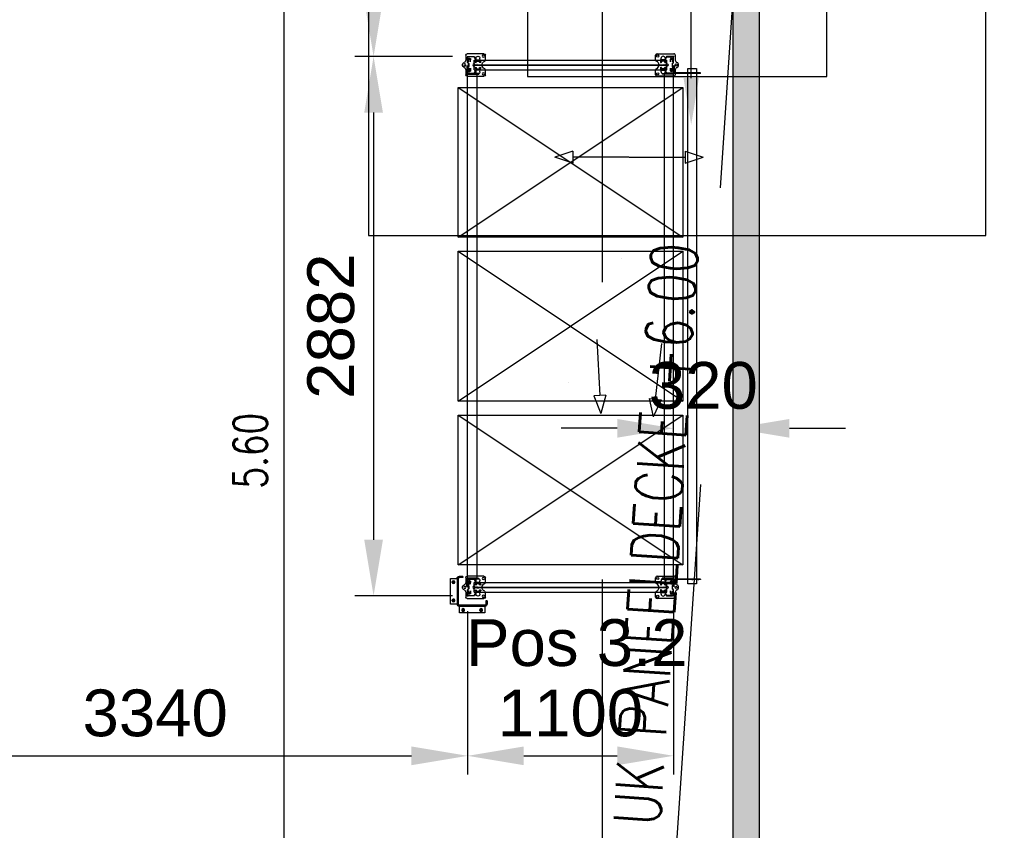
# Model space of a CAD drawing. Extents: x 34560 to 100229, y -303284 to -152113.
# Tile 33 of 74: x 90375 to 95638, y -290152 to -285821. Entities that reach past the tile are written whole.
import ezdxf
from ezdxf import colors
from ezdxf.entities.mleader import LeaderData, LeaderLine
from ezdxf.enums import TextEntityAlignment as Align
from ezdxf.math import Vec2, Vec3

# ---------------------------------------------------------------- set-up
doc = ezdxf.new("R2010")
doc.units = 0
doc.header["$LTSCALE"] = 100
doc.header["$PDMODE"] = 1
for name, pattern in [('A__G__-_-_RA_-A-$0$STRICHPUNKT', [25.4, 12.7, -6.35, 0, -6.35]), ('A_AGEG-_-____-A-$0$PUNKT2', [3.175, 0, -3.175]), ('A_AGEG-_-____-A-$0$VERDECKT', [9.525, 6.35, -3.175]), ('A_AGEG-_-____-A-$0$VERDECKT2', [4.7625, 3.175, -1.5875]), ('MITTELLINIE', [2, 1.25, -0.25, 0.25, -0.25]), ('VERDECKT2', [0.1875, 0.125, -0.0625])]:
    doc.linetypes.add(name, pattern=pattern)
doc.layers.get('0').update_dxf_attribs({"linetype": 'CONTINUOUS'})
doc.layers.get('Defpoints').update_dxf_attribs({"linetype": 'CONTINUOUS'})
for name, color, linetype in [('A__G__-_-_RA_-A-$0$A1-ACHS-RAS---', 7, 'A__G__-_-_RA_-A-$0$STRICHPUNKT'), ('A_AGEG-_-____-A-$0$A2-VERD-UNT---', 1, 'A_AGEG-_-____-A-$0$VERDECKT'), ('A_AGEG-_-____-A-$0$A2-WAND-PAN---', 7, 'CONTINUOUS'), ('A_AGEG-_-____-A-$0$A3-BEMA-SS-100', 8, 'CONTINUOUS'), ('A_AGEG-_-____-A-$0$A3-DECK-HOE', 5, 'A_AGEG-_-____-A-$0$VERDECKT2'), ('A_AGEG-_-____-A-$0$A4-GEFA-------', 1, 'CONTINUOUS'), ('A_AGEG-_-____-A-$0$A4-GEFA-TEX---', 1, 'CONTINUOUS'), ('A_AGEG-_-____-A-$0$A4-LINI-EF----', 1, 'CONTINUOUS'), ('A_AGEG-_-____-A-$0$A5-SCHR-PAN---', 5, 'CONTINUOUS'), ('BITO_BUILDING', 8, 'CONTINUOUS'), ('BITO_DIMENSION', 7, 'CONTINUOUS'), ('BITO_FUßPLATTE', 2, 'CONTINUOUS'), ('BITO_PACKAGING', 4, 'CONTINUOUS'), ('BITO_RACKING_STA', 1, 'CONTINUOUS'), ('BITO_TEXT', 7, 'CONTINUOUS'), ('BITO_TRAVERSEN', 3, 'CONTINUOUS'), ('BITO_ZUBEHÖR', 5, 'CONTINUOUS')]:
    doc.layers.add(name, color=color, linetype=linetype)
doc.styles.add('A_AGEG-_-____-A-$0$NORMAL', font='romans.shx', dxfattribs={"width": 0.75})
doc.styles.get("Standard").update_dxf_attribs({"font": 'ARIAL.TTF'})
doc.dimstyles.new('A_AGEG-_-____-A-$0$100A_BEM25', dxfattribs={"dimtxt": 25, "dimasz": 25, "dimexe": 0, "dimexo": 0, "dimgap": 0, "dimtad": 0, "dimzin": 0, "dimtxsty": 'A_AGEG-_-____-A-$0$NORMAL', "dimcen": 25, "dimse1": 1, "dimse2": 1, "dimclrd": 256, "dimclre": 256, "dimclrt": 210, "dimazin": 0, "dimtfac": 0.4, "dimtix": 1, "dimtofl": 0, "dimtmove": 0, "dimatfit": 3, "dimfxl": 0, "dimtvp": 0.8, "dimtolj": 1, "dimtzin": 0, "dimarcsym": 0})
doc.dimstyles.new('BITO_100', dxfattribs={"dimscale": 100, "dimtxt": 2.5, "dimasz": 3, "dimexe": 1, "dimexo": 1, "dimgap": 1, "dimtad": 1, "dimdsep": 46, "dimtxsty": 'Standard', "dimcen": 0.09, "dimclrd": 256, "dimclre": 256, "dimclrt": 256, "dimazin": 0, "dimtfac": 0.8, "dimtix": 1, "dimtofl": 0, "dimtmove": 0, "dimatfit": 3, "dimfxl": 0, "dimtolj": 1, "dimtzin": 0, "dimlwd": -1, "dimarcsym": 0})

# ---------------------------------------------------------------- blocks, each defined once
blk = doc.blocks.new('A_AGEG-_-____-A-$0$FA15_1')
at = {"layer": 'A_AGEG-_-____-A-$0$A2-VERD-UNT---'}
for points in [[(-165, -165), (165, -165), (165, 165), (-165, 165)], [(-80, -80), (80, -80), (80, 80), (-80, 80)], [(-40, -40), (40, -40), (40, 40), (-40, 40)]]:
    blk.add_lwpolyline(points, close=True, dxfattribs=at)
blk = doc.blocks.new('A_AGEG-_-____-A-$0$PFEIL GEFÄLLE')
at = {"layer": 'A_AGEG-_-____-A-$0$A4-GEFA-------'}
for p, q in [((-3715.3, 3542.8), (-3715.3, 3482.8)), ((-3721.7, 3482.8), (-3715.3, 3463.7)), ((-3721.7, 3482.8), (-3708.9, 3482.8)), ((-3708.9, 3482.8), (-3715.3, 3463.7))]:
    blk.add_line(p, q, dxfattribs=at)
blk = doc.blocks.new('Fußplatte L mL DS')
at = {"color": 0, "linetype": 'ByBlock'}
for p, q in [((-60, -2), (-60, 87)), ((-52, 95), (-26.2, 95)), ((-46.5, 54.8), (-46.5, 55.2)), ((-36, 66.1), (-25.3, 66.5)), ((-25.3, 66.5), (-25.3, 66.5)), ((-25.3, 66.5), (-19.8, 66.5)), ((-25.3, 43.6), (-25.3, 66.4)), ((-20.3, 43.6), (-20.3, 66.4)), ((-2, 50.5), (-2, 59.5)), ((-1, 59.5), (-1, 51)), ((18.6, 66.5), (20.3, 66.4)), ((19.8, 66.5), (25.3, 66.5)), ((20.3, 66.4), (25.3, 66.4)), ((20.3, 43.6), (20.3, 66.4)), ((25.3, 66.5), (25.3, 66.5)), ((25.3, 66.5), (36, 66.1)), ((25.3, 43.6), (25.3, 66.4)), ((26.2, 95), (52, 95)), ((46.6, 55.2), (46.6, 54.8)), ((60, 87), (60, -2)), ((-25.3, 43.5), (-36, 43.9)), ((-35, 9), (-35, 12)), ((-33.1, 12), (-33.1, 9)), ((-31, 16), (-17.4, 16)), ((-17.4, 5), (-31, 5)), ((-26.8, 16), (-30.3, 16)), ((-30.3, 5), (-26.8, 5)), ((-29.6, 12), (-29.6, 9)), ((-20.2, 16), (-26.8, 16)), ((-26.8, 5), (-20.2, 5)), ((-20.3, 43.6), (-25.3, 43.6)), ((-19.8, 43.5), (-25.3, 43.5)), ((-25.3, 43.5), (-25.3, 43.5)), ((-20.3, 43.6), (-18.6, 43.5)), ((-17.4, 16), (-20.2, 16)), ((-17.4, 5), (-20.2, 5)), ((-17.4, 16), (-17.4, 16)), ((-17.4, 16), (-17.4, 16)), ((-17.4, 5), (-17.4, 5)), ((-17.4, 5), (-17.4, 5)), ((2.5, 50), (-1.5, 50)), ((-1, 51), (2.5, 51)), ((17.4, 16), (17.4, 16)), ((17.4, 16), (17.4, 16)), ((17.4, 16), (31, 16)), ((17.4, 16), (20.2, 16)), ((31, 5), (17.4, 5)), ((17.4, 5), (17.4, 5)), ((17.4, 5), (17.4, 5)), ((17.4, 5), (20.2, 5)), ((18.6, 43.5), (20.3, 43.6)), ((25.3, 43.5), (19.8, 43.5)), ((20.2, 16), (26.8, 16)), ((26.8, 5), (20.2, 5)), ((25.3, 43.6), (20.3, 43.6)), ((36, 43.9), (25.3, 43.5)), ((25.3, 43.5), (25.3, 43.5)), ((30.3, 16), (26.8, 16)), ((26.8, 5), (30.3, 5)), ((29.6, 12), (29.6, 9)), ((33.1, 12), (33.1, 9)), ((35, 12), (35, 9)), ((-26.2, -10), (-52, -10)), ((52, -10), (26.2, -10))]:
    blk.add_line(p, q, dxfattribs=at)
at = {"color": 0, "linetype": 'ByBlock', "ltscale": 9.523383}
for p, q in [((-25.3, 60.5), (-20.3, 60.5)), ((25.3, 60.5), (20.3, 60.5)), ((-25.3, 49.5), (-20.3, 49.5)), ((25.3, 49.5), (20.3, 49.5))]:
    blk.add_line(p, q, dxfattribs=at)
at = {"color": 0, "linetype": 'ByBlock'}
blk.add_lwpolyline([(-16.3, 63), (-16.4, 63), (-16.6, 63), (-16.8, 63.1), (-16.9, 63.1), (-17.1, 63.2), (-17.2, 63.3), (-17.4, 63.4), (-17.5, 63.5), (-17.6, 63.6), (-17.8, 63.7), (-17.9, 63.9), (-18, 64), (-18.1, 64.2), (-18.2, 64.4), (-18.3, 64.5), (-18.3, 64.7), (-18.4, 64.9), (-18.5, 65.1), (-18.5, 65.4), (-18.6, 65.6), (-18.6, 65.8), (-18.6, 66), (-18.6, 66.2), (-18.6, 66.5), (-20.3, 66.4), (-25.3, 66.4)], dxfattribs=at)
at = {"color": 0, "linetype": 'ByBlock', "flags": 128}
for points in [[(-2, 59.5), (-2, 59.5), (-2, 59.6), (-2, 59.6), (-2, 59.7), (-2, 59.7), (-2, 59.7), (-2, 59.7), (-1.9, 59.8), (-1.9, 59.8), (-1.9, 59.8), (-1.9, 59.9), (-1.9, 59.9), (-1.8, 59.9), (-1.8, 59.9), (-1.8, 59.9), (-1.8, 59.9), (-1.7, 60), (-1.7, 60), (-1.7, 60), (-1.6, 60), (-1.6, 60), (-1.6, 60), (-1.5, 60), (-1.5, 60)], [(-1.5, 60), (-1.5, 60), (-1.4, 60), (-1.4, 60), (-1.3, 60), (-1.3, 60), (-1.3, 60), (-1.2, 60), (-1.2, 59.9), (-1.2, 59.9), (-1.2, 59.9), (-1.1, 59.9), (-1.1, 59.9), (-1.1, 59.9), (-1.1, 59.8), (-1.1, 59.8), (-1, 59.8), (-1, 59.7), (-1, 59.7), (-1, 59.7), (-1, 59.7), (-1, 59.6), (-1, 59.6), (-1, 59.5), (-1, 59.5)], [(18.6, 66.5), (18.6, 66.2), (18.6, 66), (18.6, 65.8), (18.6, 65.6), (18.5, 65.4), (18.5, 65.1), (18.4, 64.9), (18.3, 64.7), (18.3, 64.5), (18.2, 64.4), (18.1, 64.2), (18, 64), (17.9, 63.9), (17.8, 63.7), (17.6, 63.6), (17.5, 63.5), (17.4, 63.4), (17.2, 63.3), (17.1, 63.2), (16.9, 63.1), (16.8, 63.1), (16.6, 63), (16.4, 63), (16.3, 63)], [(-18.6, 43.5), (-18.6, 43.8), (-18.6, 44), (-18.6, 44.2), (-18.6, 44.4), (-18.5, 44.6), (-18.5, 44.9), (-18.4, 45.1), (-18.3, 45.3), (-18.3, 45.5), (-18.2, 45.6), (-18.1, 45.8), (-18, 46), (-17.9, 46.1), (-17.8, 46.3), (-17.6, 46.4), (-17.5, 46.5), (-17.4, 46.6), (-17.2, 46.7), (-17.1, 46.8), (-16.9, 46.9), (-16.8, 46.9), (-16.6, 47), (-16.4, 47), (-16.3, 47)], [(-1.5, 50), (-1.5, 50), (-1.6, 50), (-1.6, 50), (-1.6, 50), (-1.7, 50), (-1.7, 50), (-1.7, 50), (-1.8, 50.1), (-1.8, 50.1), (-1.8, 50.1), (-1.8, 50.1), (-1.9, 50.1), (-1.9, 50.1), (-1.9, 50.2), (-1.9, 50.2), (-1.9, 50.2), (-2, 50.3), (-2, 50.3), (-2, 50.3), (-2, 50.3), (-2, 50.4), (-2, 50.4), (-2, 50.5), (-2, 50.5)], [(2.5, 51), (2.5, 51), (2.6, 51), (2.6, 51), (2.7, 51), (2.7, 51), (2.7, 51), (2.8, 51), (2.8, 50.9), (2.8, 50.9), (2.8, 50.9), (2.9, 50.9), (2.9, 50.9), (2.9, 50.9), (2.9, 50.8), (2.9, 50.8), (2.9, 50.8), (3, 50.8), (3, 50.7), (3, 50.7), (3, 50.7), (3, 50.6), (3, 50.6), (3, 50.5), (3, 50.5)], [(3, 50.5), (3, 50.5), (3, 50.4), (3, 50.4), (3, 50.3), (3, 50.3), (3, 50.3), (3, 50.3), (2.9, 50.2), (2.9, 50.2), (2.9, 50.2), (2.9, 50.1), (2.9, 50.1), (2.9, 50.1), (2.8, 50.1), (2.8, 50.1), (2.8, 50.1), (2.8, 50), (2.7, 50), (2.7, 50), (2.7, 50), (2.6, 50), (2.6, 50), (2.5, 50), (2.5, 50)], [(16.3, 47), (16.4, 47), (16.6, 47), (16.8, 46.9), (16.9, 46.9), (17.1, 46.8), (17.2, 46.7), (17.4, 46.6), (17.5, 46.5), (17.6, 46.4), (17.8, 46.3), (17.9, 46.1), (18, 46), (18.1, 45.8), (18.2, 45.6), (18.3, 45.5), (18.3, 45.3), (18.4, 45.1), (18.5, 44.9), (18.5, 44.6), (18.6, 44.4), (18.6, 44.2), (18.6, 44), (18.6, 43.8), (18.6, 43.5)]]:
    blk.add_lwpolyline(points, dxfattribs=at)
at = {"color": 0, "linetype": 'ByBlock'}
for centre, radius in [((-47.5, 84.2), 5.75), ((47.5, 84.2), 5.75), ((0, 34), 6.5), ((0, -15), 5.75)]:
    blk.add_circle(centre, radius, dxfattribs=at)
for centre, radius, start, end in [((-52, 87), 8, 90, 180), ((-35.6, 55.2), 10.9, 92, 180), ((-35.6, 54.8), 10.9, 180, 268), ((-26.2, 89), 6, 20.9248, 90), ((0, 99), 22, 200.9248, 339.0752), ((-16.2, 66.5), 3.5, 269.8363, 180), ((16.2, 66.5), 3.5, 0, 270.1637), ((26.2, 89), 6, 90, 159.0752), ((35.7, 55.2), 10.9, 0, 88), ((35.7, 54.8), 10.9, 272, 0), ((52, 87), 8, 0, 90), ((-31, 12), 4, 90, 180), ((-31, 9), 4, 180, 270), ((-16.3, 43.5), 3.5, 180.1637, 90), ((16.3, 43.5), 3.5, 90, 359.8363), ((31, 12), 4, 0, 90), ((31, 9), 4, 270, 0), ((-52, -2), 8, 180, 270), ((-26.2, -24), 14, 20.9248, 90), ((0, -14), 14, 200.9248, 339.0752), ((26.2, -24), 14, 90, 159.0752), ((52, -2), 8, 270, 0)]:
    blk.add_arc(centre, radius, start, end, dxfattribs=at)
for centre, major_axis, start_param, end_param in [((-30.3, 12), (0, 4), 0, 1.570796), ((-30.3, 9), (0, -4), 4.712389, 6.283185), ((-26.8, 12), (0, 4), 0, 1.570796), ((-26.8, 9), (0, -4), 4.712389, 6.283185), ((26.8, 12), (0, 4), 4.712389, 6.283185), ((26.8, 9), (0, -4), 0, 1.570796), ((30.3, 12), (0, 4), 4.712389, 6.283185), ((30.3, 9), (0, -4), 0, 1.570796)]:
    blk.add_ellipse(centre, major_axis=major_axis, ratio=0.707107, start_param=start_param, end_param=end_param, dxfattribs=at)
blk = doc.blocks.new('Stütze P2 ds')
at = {"color": 0}
for p, q in [((-28.9, 58.6), (-42.2, 53.7)), ((-41.6, 52.1), (-28.3, 56.9)), ((-25.5, 81.2), (-27.2, 81.2)), ((-27.2, 81.2), (-27.2, 60.9)), ((-27.2, 75.1), (-25.5, 75.1)), ((-25.5, 64.8), (-27.2, 64.8)), ((-25.5, 60.9), (-25.5, 81.2)), ((25.5, 81.2), (25.5, 60.9)), ((27.2, 81.2), (25.5, 81.2)), ((25.5, 75.1), (27.2, 75.1)), ((27.2, 64.8), (25.5, 64.8)), ((27.2, 60.9), (27.2, 81.2)), ((28.3, 56.9), (41.6, 52.1)), ((42.2, 53.7), (28.9, 58.6)), ((-47.5, 15), (-42.5, 15)), ((-45, 49.7), (-45, 19.2)), ((-45, 12.5), (-45, 17.5)), ((-43.2, 19.2), (-43.2, 49.7)), ((-12.8, 16.8), (-40.8, 16.8)), ((-40.8, 15), (-12.8, 15)), ((-9.7, 19.6), (-10.6, 18)), ((-9.1, 17.1), (-8.1, 18.8)), ((6, 21.8), (-6, 21.8)), ((-6, 20), (6, 20)), ((8.1, 18.8), (9.1, 17.1)), ((10.6, 18), (9.7, 19.6)), ((40.8, 16.8), (12.8, 16.8)), ((12.8, 15), (40.8, 15)), ((47.5, 15), (42.5, 15)), ((43.2, 49.7), (43.2, 19.2)), ((45, 19.2), (45, 49.7)), ((45, 12.5), (45, 17.5))]:
    blk.add_line(p, q, dxfattribs=at)
for centre, radius, start, end in [((-40.8, 49.7), 4.25, 110, 180), ((-29.8, 60.9), 2.5, 290, 0), ((-29.8, 60.9), 4.25, 290, 0), ((29.8, 60.9), 4.25, 180, 250), ((29.8, 60.9), 2.5, 180, 250), ((40.8, 49.7), 4.25, 0, 70), ((-40.8, 19.2), 4.25, 180, 270), ((-40.8, 49.7), 2.5, 110, 180), ((-40.8, 19.2), 2.5, 180, 270), ((-12.8, 19.2), 2.5, 270, 330), ((-12.8, 19.2), 4.25, 270, 330), ((-6, 17.5), 4.25, 90, 150), ((-6, 17.5), 2.5, 90, 150), ((6, 17.5), 4.25, 30, 90), ((6, 17.5), 2.5, 30, 90), ((12.8, 19.2), 4.25, 210, 270), ((12.8, 19.2), 2.5, 210, 270), ((40.8, 19.2), 4.25, 270, 0), ((40.8, 19.2), 2.5, 270, 0), ((40.8, 49.7), 2.5, 0, 70)]:
    blk.add_arc(centre, radius, start, end, dxfattribs=at)
blk = doc.blocks.new('*U431')
at = {"layer": 'BITO_ZUBEHÖR', "color": 0}
for p, q in [((-25.5, -1065), (-25.5, -35)), ((-25.5, -35), (-0.5, -35)), ((-0.5, -1065), (-0.5, -35)), ((0.5, -1065), (0.5, -35)), ((0.5, -35), (25.5, -35)), ((25.5, -1065), (25.5, -35)), ((-25.5, -1065), (-0.5, -1065)), ((0.5, -1065), (25.5, -1065))]:
    blk.add_line(p, q, dxfattribs=at)
at = {"color": 0, "xscale": -1, "rotation": 180}
blk.add_blockref('Stütze P2 ds', (0, 15), dxfattribs=at)
at = {"color": 0}
blk.add_blockref('Stütze P2 ds', (0, -1115), dxfattribs=at)
at = {"layer": 'BITO_FUßPLATTE', "xscale": -1, "rotation": 180}
blk.add_blockref('Fußplatte L mL DS', (0, 0), dxfattribs=at)
at = {"layer": 'BITO_FUßPLATTE'}
blk.add_blockref('Fußplatte L mL DS', (0, -1100), dxfattribs=at)
blk = doc.blocks.new('*U395')
at = {"layer": 'BITO_TRAVERSEN', "linetype": 'ByBlock'}
for p, q in [((0, 60), (0, 4)), ((0, 60), (4, 60)), ((4, 4), (4, 60)), ((2698, 4), (2698, 60)), ((2702, 60), (2698, 60)), ((2702, 60), (2702, 4)), ((-4, 0), (-40, 0)), ((-27.8, 7.5), (-26.8, 8.9)), ((-27.8, 0), (-27.8, 7.5)), ((-21.1, 9.9), (-22.4, 9.9)), ((-16.7, 8.9), (-15.7, 7.5)), ((-15.7, 0), (-15.7, 7.5)), ((2706, 0), (2742, 0)), ((2718.7, 8.9), (2717.7, 7.5)), ((2717.7, 0), (2717.7, 7.5)), ((2723.1, 9.9), (2724.4, 9.9)), ((2729.8, 7.5), (2728.8, 8.9)), ((2729.8, 0), (2729.8, 7.5)), ((-40, -4), (-40, 0)), ((-40, -4), (-4, -4)), ((2742, -4), (2706, -4)), ((2742, -4), (2742, 0))]:
    blk.add_line(p, q, dxfattribs=at)
at = {"layer": 'BITO_TRAVERSEN', "linetype": 'ByBlock', "ltscale": 9.825358}
for p, q in [((-21.8, 0), (-21.8, 8.8)), ((2723.8, 0), (2723.8, 8.8))]:
    blk.add_line(p, q, dxfattribs=at)
at = {"layer": 'BITO_TRAVERSEN', "ltscale": 7.618686}
for p, q in [((0, 43), (4, 43)), ((0, 33), (4, 33)), ((0, 29), (4, 29)), ((0, 23), (4, 23)), ((0, 13), (4, 13)), ((2702, 43), (2698, 43)), ((2702, 33), (2698, 33)), ((2702, 29), (2698, 29)), ((2702, 23), (2698, 23)), ((2702, 13), (2698, 13))]:
    blk.add_line(p, q, dxfattribs=at)
at = {"layer": 'BITO_TRAVERSEN'}
blk.add_lwpolyline([(4, 50), (2698, 50), (2698, 0), (4, 0)], close=True, dxfattribs=at)
at = {"layer": 'BITO_TRAVERSEN', "linetype": 'ByBlock'}
for centre, radius, start, end in [((-4, 4), 8, 270, 0), ((-4, 4), 4, 270, 0), ((2706, 4), 8, 180, 270), ((2706, 4), 4, 180, 270)]:
    blk.add_arc(centre, radius, start, end, dxfattribs=at)
for centre, major_axis, start_param, end_param in [((-22.4, 8.7), (-4.5, 0), 4.712389, 6.099926), ((-21.1, 8.7), (4.5, 0), 0.18326, 1.570796)]:
    blk.add_ellipse(centre, major_axis=major_axis, ratio=0.258819, start_param=start_param, end_param=end_param, dxfattribs=at)
at = {"layer": 'BITO_TRAVERSEN', "linetype": 'ByBlock', "extrusion": (0, 0, -1)}
for centre, major_axis, start_param, end_param in [((2723.1, 8.7), (4.5, 0), 3.324852, 4.712389), ((2724.4, 8.7), (-4.5, 0), 1.570796, 2.958333)]:
    blk.add_ellipse(centre, major_axis=major_axis, ratio=0.258819, start_param=start_param, end_param=end_param, dxfattribs=at)
blk = doc.blocks.new('*U396')
at = {"layer": 'BITO_TRAVERSEN', "linetype": 'ByBlock'}
for p, q in [((-40, 4), (-40, 0)), ((-40, 4), (-4, 4)), ((-4, 0), (-40, 0)), ((-27.8, 0), (-27.8, -7.5)), ((-15.7, 0), (-15.7, -7.5)), ((2742, 4), (2706, 4)), ((2706, 0), (2742, 0)), ((2717.7, 0), (2717.7, -7.5)), ((2729.8, 0), (2729.8, -7.5)), ((2742, 4), (2742, 0)), ((-27.8, -7.5), (-26.8, -8.9)), ((-21.1, -9.9), (-22.4, -9.9)), ((-16.7, -8.9), (-15.7, -7.5)), ((0, -60), (0, -4)), ((4, -4), (4, -60)), ((2698, -4), (2698, -60)), ((2702, -60), (2702, -4)), ((2718.7, -8.9), (2717.7, -7.5)), ((2723.1, -9.9), (2724.4, -9.9)), ((2729.8, -7.5), (2728.8, -8.9)), ((0, -60), (4, -60)), ((2702, -60), (2698, -60))]:
    blk.add_line(p, q, dxfattribs=at)
at = {"layer": 'BITO_TRAVERSEN', "linetype": 'ByBlock', "ltscale": 9.825358}
for p, q in [((-21.8, 0), (-21.8, -8.8)), ((2723.8, 0), (2723.8, -8.8))]:
    blk.add_line(p, q, dxfattribs=at)
at = {"layer": 'BITO_TRAVERSEN', "ltscale": 7.618686}
for p, q in [((0, -13), (4, -13)), ((0, -23), (4, -23)), ((0, -29), (4, -29)), ((0, -33), (4, -33)), ((0, -43), (4, -43)), ((2702, -13), (2698, -13)), ((2702, -23), (2698, -23)), ((2702, -29), (2698, -29)), ((2702, -33), (2698, -33)), ((2702, -43), (2698, -43))]:
    blk.add_line(p, q, dxfattribs=at)
at = {"layer": 'BITO_TRAVERSEN'}
blk.add_lwpolyline([(4, -50), (2698, -50), (2698, 0), (4, 0)], close=True, dxfattribs=at)
at = {"layer": 'BITO_TRAVERSEN', "linetype": 'ByBlock'}
for centre, radius, start, end in [((-4, -4), 8, 0, 90), ((-4, -4), 4, 0, 90), ((2706, -4), 8, 90, 180), ((2706, -4), 4, 90, 180)]:
    blk.add_arc(centre, radius, start, end, dxfattribs=at)
at = {"layer": 'BITO_TRAVERSEN', "linetype": 'ByBlock', "extrusion": (0, 0, -1)}
for centre, major_axis, start_param, end_param in [((-22.4, -8.7), (-4.5, 0), 4.712389, 6.099926), ((-21.1, -8.7), (4.5, 0), 0.18326, 1.570796)]:
    blk.add_ellipse(centre, major_axis=major_axis, ratio=0.258819, start_param=start_param, end_param=end_param, dxfattribs=at)
at = {"layer": 'BITO_TRAVERSEN', "linetype": 'ByBlock'}
for centre, major_axis, start_param, end_param in [((2723.1, -8.7), (-4.5, 0), 0.18326, 1.570796), ((2724.4, -8.7), (4.5, 0), 4.712389, 6.099926)]:
    blk.add_ellipse(centre, major_axis=major_axis, ratio=0.258819, start_param=start_param, end_param=end_param, dxfattribs=at)
blk = doc.blocks.new('*U98')
at = {"color": 0}
for p, q in [((1200, 0), (0, 800)), ((1200, 800), (0, 0))]:
    blk.add_line(p, q, dxfattribs=at)
blk.add_lwpolyline([(0, 0), (1200, 0), (1200, 800), (0, 800)], close=True, dxfattribs=at)
blk = doc.blocks.new('Pos. 3.2 DS')
at = {"layer": 'BITO_PACKAGING'}
for p in [(-50, -966), (-50, -1841), (-50, -2716)]:
    blk.add_blockref('*U98', p, dxfattribs=at)
at = {"layer": 'BITO_RACKING_STA', "rotation": 90}
for p in [(0, -45), (0, -2837)]:
    blk.add_blockref('*U431', p, dxfattribs=at)
at = {"layer": 'BITO_RACKING_STA', "color": 3, "rotation": 270}
for name, p in [('*U395', (0, -90)), ('*U396', (1100, -90))]:
    blk.add_blockref(name, p, dxfattribs=at)
blk = doc.blocks.new('Anfahrschutz AS40.2')
at = {"color": 0}
blk.add_point((0, 0), dxfattribs=at)
at = {"layer": 'BITO_ZUBEHÖR', "color": 0}
for p, q in [((-90.8, 91.9), (-90.8, -44.1)), ((-55.8, 91.9), (-90.8, 91.9)), ((-55.8, -44.1), (-55.8, 92)), ((-50, 92.3), (-50, -44.5)), ((-25.8, 98.2), (-44.1, 98.2)), ((-25.8, 104), (-43.8, 104)), ((-25.8, 104), (-25.8, 98.2)), ((-90.8, -44.1), (-55.8, -44.1)), ((92.7, -50), (-43.9, -50)), ((104.2, -26), (98.4, -26)), ((98.4, -26), (98.4, -44)), ((104.2, -26), (104.2, -44.5)), ((-44.5, -56), (-44.5, -91)), ((93.1, -56), (-44.5, -56)), ((-44.5, -91), (93.1, -91)), ((93.1, -91), (93.1, -56))]:
    blk.add_line(p, q, dxfattribs=at)
at = {"layer": 'BITO_ZUBEHÖR', "color": 5, "linetype": 'MITTELLINIE'}
for p, q in [((-66.3, 71.9), (-85.3, 71.9)), ((-75.8, 81.4), (-75.8, 62.4)), ((-66.3, -24.1), (-85.3, -24.1)), ((-75.8, -14.6), (-75.8, -33.6)), ((-15, -76), (-34, -76)), ((-24.5, -66.5), (-24.5, -85.5)), ((82.6, -76), (63.6, -76)), ((73.1, -66.5), (73.1, -85.5))]:
    blk.add_line(p, q, dxfattribs=at)
at = {"layer": 'BITO_ZUBEHÖR', "color": 4, "linetype": 'VERDECKT2', "ltscale": 1.5}
for p, q in [((-55.8, 91.9), (-50, 91.9)), ((-43.8, 104), (-43.8, 98.2)), ((-44.5, -56), (-44.5, -50)), ((93, -56), (93, -50)), ((104.2, -44.5), (98.4, -44.5))]:
    blk.add_line(p, q, dxfattribs=at)
at = {"layer": 'BITO_ZUBEHÖR', "color": 4, "linetype": 'VERDECKT2', "ltscale": 1.2}
blk.add_line((-55.8, -44.5), (-50, -44.5), dxfattribs=at)
at = {"layer": 'BITO_ZUBEHÖR', "color": 0}
for centre in [(-75.8, 71.9), (-75.8, -24.1), (-24.5, -76), (73.1, -76)]:
    blk.add_circle(centre, 7.5, dxfattribs=at)
for centre, radius, start, end in [((-43.8, 92), 12, 89.9996, 179.9999), ((-44, 92.2), 6, 91.2767, 178.7223), ((-43.8, -44), 12, 180.3461, 266.2432), ((-44, -44), 5.98, 184.5593, 271.2571), ((92.4, -44), 5.98, 272.673, 0.2372), ((92.9, -44.7), 11.3, 270.5414, 0.9729)]:
    blk.add_arc(centre, radius, start, end, dxfattribs=at)
blk = doc.blocks.new('*U403')
at = {"layer": 'BITO_ZUBEHÖR', "linetype": 'MITTELLINIE'}
for p, q in [((-5.5, 134), (2.5, 134)), ((2707.5, 134), (2699.5, 134)), ((2.5, 100), (-5.5, 100)), ((2699.5, 100), (2707.5, 100)), ((-20, 1), (-20, -7.8)), ((2722, 1), (2722, -7.8))]:
    blk.add_line(p, q, dxfattribs=at)
at = {"layer": 'BITO_ZUBEHÖR'}
for p, q in [((-3, 144), (-3, 7)), ((0, 144), (-3, 144)), ((0, 144), (0, 7)), ((2702, 144), (2702, 7)), ((2702, 144), (2705, 144)), ((2705, 144), (2705, 7)), ((-31, 3), (-7, 3)), ((-31, 3), (-31, 0)), ((-31, 0), (-7, 0)), ((-25.8, 0), (-25.8, -5.3)), ((-14.3, 0), (-14.3, -5.3)), ((2733, 3), (2709, 3)), ((2733, 3), (2733, 0)), ((-25.8, -5.3), (-25.4, -5.8)), ((-19.1, -6.8), (-20.9, -6.8)), ((-14.6, -5.8), (-14.3, -5.3)), ((2733, 0), (2709, 0)), ((2716.2, 0), (2716.2, -5.3)), ((2716.6, -5.8), (2716.2, -5.3)), ((2721.1, -6.8), (2722.9, -6.8)), ((2727.7, -5.3), (2727.4, -5.8)), ((2727.7, 0), (2727.7, -5.3))]:
    blk.add_line(p, q, dxfattribs=at)
at = {"layer": 'BITO_ZUBEHÖR', "linetype": 'VERDECKT2'}
for p, q in [((-3, 137.2), (0, 137.2)), ((-3, 130.7), (0, 130.7)), ((-3, 123.5), (0, 123.5)), ((2705, 137.2), (2702, 137.2)), ((2705, 130.7), (2702, 130.7)), ((2705, 123.5), (2702, 123.5)), ((0, 76.5), (-3, 76.5)), ((2702, 76.5), (2705, 76.5)), ((-25.8, 3), (-25.8, 0)), ((-14.3, 0), (-14.3, 3)), ((2716.2, 0), (2716.2, 3)), ((2727.7, 3), (2727.7, 0))]:
    blk.add_line(p, q, dxfattribs=at)
at = {"layer": 'BITO_ZUBEHÖR'}
blk.add_lwpolyline([(-26.5, 76.5), (-26.5, 123.5), (2728.5, 123.5), (2728.5, 76.5)], close=True, dxfattribs=at)
for centre, radius, start, end in [((-7, 7), 4, 270, 0), ((-7, 7), 7, 270, 0), ((2709, 7), 7, 180, 270), ((2709, 7), 4, 180, 270)]:
    blk.add_arc(centre, radius, start, end, dxfattribs=at)
at = {"layer": 'BITO_ZUBEHÖR', "extrusion": (0, 0, -1)}
for centre, start_param, end_param in [((-20.9, -5.6), 4.712389, 6.099926), ((-19.1, -5.6), 3.324852, 4.712389)]:
    blk.add_ellipse(centre, major_axis=(-4.5, 0), ratio=0.258819, start_param=start_param, end_param=end_param, dxfattribs=at)
at = {"layer": 'BITO_ZUBEHÖR'}
for centre, major_axis, start_param, end_param in [((2721.1, -5.6), (4.5, 0), 3.324852, 4.712389), ((2722.9, -5.6), (-4.5, 0), 1.570796, 2.958333)]:
    blk.add_ellipse(centre, major_axis=major_axis, ratio=0.258819, start_param=start_param, end_param=end_param, dxfattribs=at)
blk = doc.blocks.new('*D368')
at = {"layer": 'BITO_DIMENSION', "lineweight": -2}
for p, q in [((89429.3, -288981.1), (89429.3, -289854.2)), ((92769.3, -288981.1), (92769.3, -289854.2))]:
    blk.add_line(p, q, dxfattribs=at)
at = {"layer": 'BITO_DIMENSION'}
blk.add_line((89729.3, -289754.2), (92469.3, -289754.2), dxfattribs=at)
for points in [[(89729.3, -289704.2), (89729.3, -289804.2), (89429.3, -289754.2)], [(92469.3, -289704.2), (92469.3, -289804.2), (92769.3, -289754.2)]]:
    blk.add_solid(points, dxfattribs=at)
at = {"layer": 'Defpoints', "color": 0}
for p in [(89429.3, -288881.1), (92769.3, -288881.1), (92769.3, -289754.2)]:
    blk.add_point(p, dxfattribs=at)
at = {"layer": 'BITO_DIMENSION', "insert": (91099.3, -289526.5), "char_height": 250, "attachment_point": 5}
blk.add_mtext('\\A1;3340', dxfattribs=at)
blk = doc.blocks.new('*D369')
at = {"layer": 'BITO_DIMENSION', "lineweight": -2}
for p, q in [((92769.3, -288981.1), (92769.3, -289854.2)), ((93869.3, -288981.1), (93869.3, -289854.2))]:
    blk.add_line(p, q, dxfattribs=at)
at = {"layer": 'BITO_DIMENSION'}
blk.add_line((93069.3, -289754.2), (93569.3, -289754.2), dxfattribs=at)
for points in [[(93069.3, -289704.2), (93069.3, -289804.2), (92769.3, -289754.2)], [(93569.3, -289704.2), (93569.3, -289804.2), (93869.3, -289754.2)]]:
    blk.add_solid(points, dxfattribs=at)
at = {"layer": 'Defpoints', "color": 0}
for p in [(92769.3, -288881.1), (93869.3, -288881.1), (93869.3, -289754.2)]:
    blk.add_point(p, dxfattribs=at)
at = {"layer": 'BITO_DIMENSION', "insert": (93319.3, -289526.6), "char_height": 250, "attachment_point": 5}
blk.add_mtext('\\A1;1100', dxfattribs=at)
blk = doc.blocks.new('*D370')
at = {"layer": 'BITO_DIMENSION', "lineweight": -2}
for p, q in [((93869.3, -288781.1), (93869.3, -287904.2)), ((94189.3, -288207), (94189.3, -287904.2))]:
    blk.add_line(p, q, dxfattribs=at)
at = {"layer": 'BITO_DIMENSION'}
for p, q in [((93569.3, -288004.2), (93269.3, -288004.2)), ((94489.3, -288004.2), (94789.3, -288004.2))]:
    blk.add_line(p, q, dxfattribs=at)
for points in [[(93569.3, -287954.2), (93569.3, -288054.2), (93869.3, -288004.2)], [(94489.3, -287954.2), (94489.3, -288054.2), (94189.3, -288004.2)]]:
    blk.add_solid(points, dxfattribs=at)
at = {"layer": 'Defpoints', "color": 0}
for p in [(94189.3, -288004.2), (94189.3, -288307), (93869.3, -288881.1)]:
    blk.add_point(p, dxfattribs=at)
at = {"layer": 'BITO_DIMENSION', "insert": (94029.3, -287776.5), "char_height": 250, "attachment_point": 5}
blk.add_mtext('\\A1;320', dxfattribs=at)
blk = doc.blocks.new('*D377')
at = {"layer": 'BITO_DIMENSION', "lineweight": -2}
for p, q in [((92688.8, -284307.3), (92166.8, -284307.3)), ((92688.8, -286017.3), (92166.8, -286017.3))]:
    blk.add_line(p, q, dxfattribs=at)
at = {"layer": 'BITO_DIMENSION'}
blk.add_line((92266.8, -284607.3), (92266.8, -285717.3), dxfattribs=at)
for points in [[(92216.8, -284607.3), (92316.8, -284607.3), (92266.8, -284307.3)], [(92216.8, -285717.3), (92316.8, -285717.3), (92266.8, -286017.3)]]:
    blk.add_solid(points, dxfattribs=at)
at = {"layer": 'Defpoints', "color": 0}
for p in [(92788.8, -284307.3), (92266.8, -286017.3), (92788.8, -286017.3)]:
    blk.add_point(p, dxfattribs=at)
at = {"layer": 'BITO_DIMENSION', "insert": (92039.2, -285162.3), "char_height": 250, "attachment_point": 5, "rotation": 90}
blk.add_mtext('\\A1;1710', dxfattribs=at)
blk = doc.blocks.new('*D378')
at = {"layer": 'BITO_DIMENSION', "lineweight": -2}
for p, q in [((92688.8, -286017.3), (92166.8, -286017.3)), ((92688.8, -288899.3), (92166.8, -288899.3))]:
    blk.add_line(p, q, dxfattribs=at)
at = {"layer": 'BITO_DIMENSION'}
blk.add_line((92266.8, -286317.3), (92266.8, -288599.3), dxfattribs=at)
for points in [[(92216.8, -286317.3), (92316.8, -286317.3), (92266.8, -286017.3)], [(92216.8, -288599.3), (92316.8, -288599.3), (92266.8, -288899.3)]]:
    blk.add_solid(points, dxfattribs=at)
at = {"layer": 'Defpoints', "color": 0}
for p in [(92788.8, -286017.3), (92266.8, -288899.3), (92788.8, -288899.3)]:
    blk.add_point(p, dxfattribs=at)
at = {"layer": 'BITO_DIMENSION', "insert": (92039.2, -287458.3), "char_height": 250, "attachment_point": 5, "rotation": 90}
blk.add_mtext('\\A1;2882', dxfattribs=at)
blk = doc.blocks.new('EG-A-008 GR')
at = {"layer": 'A_AGEG-_-____-A-$0$A5-SCHR-PAN---'}
h = blk.add_hatch(dxfattribs=at)
h.set_pattern_fill('HONEY', color=256, scale=1.5748, angle=45, style=0)
h.set_pattern_definition([(45, (1492, -3339.1066), (2.241435, 8.3651456), [4.99999, -9.99998]), (165, (1492, -3339.1066), (-8.365146, -2.2414332), [4.99999, -9.99998]), (105, (1492, -3339.1066), (-6.123711, 6.1237124), [-9.99998, 4.99999])])
h.paths.add_polyline_path([(1522, -63.75), (1536, -63.75), (1536, 2790.89), (1522, 2790.89)])
at = {"layer": 'A__G__-_-_RA_-A-$0$A1-ACHS-RAS---'}
blk.add_line((1492, 3258.94), (1492, -63.75), dxfattribs=at)
at = {"layer": 'A_AGEG-_-____-A-$0$A2-WAND-PAN---'}
for p, q in [((1522, -63.75), (1522, 2868.89)), ((1536, -63.75), (1536, 2790.89))]:
    blk.add_line(p, q, dxfattribs=at)
at = {"layer": 'A_AGEG-_-____-A-$0$A3-BEMA-SS-100'}
blk.add_line((1281.85, 2820.89), (1281.85, -63.75), dxfattribs=at)
at = {"layer": 'A_AGEG-_-____-A-$0$A3-DECK-HOE'}
blk.add_line((1452, 2780.89), (1452, -63.75), dxfattribs=at)
blk.add_lwpolyline([(1452, 610.89), (1522, 1664.89)], dxfattribs=at)
at = {"layer": 'A_AGEG-_-____-A-$0$A4-GEFA-------', "linetype": 'A_AGEG-_-____-A-$0$PUNKT2'}
for p, q in [((1462, -63.75), (1462, 2790.89)), ((1462, 1140.89), (1412, 1700.89)), ((1522, 1700.89), (1462, 1140.89))]:
    blk.add_line(p, q, dxfattribs=at)
at = {"layer": 'A_AGEG-_-____-A-$0$A2-VERD-UNT---'}
blk.add_blockref('A_AGEG-_-____-A-$0$FA15_1', (1492, 1700.89), dxfattribs=at)
at = {"layer": 'A_AGEG-_-____-A-$0$A4-GEFA-TEX---', "yscale": 0.5, "zscale": 0.5}
for p, xscale, rotation in [((-305.17, -279.83), 0.5, 270), ((3237.67, -279.83), -0.5, 90), ((-311.99, -387.13), -0.4999999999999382, 3.040938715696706), ((3138.1, -484.18), 0.4999999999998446, 353.7731094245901)]:
    blk.add_blockref('A_AGEG-_-____-A-$0$PFEIL GEFÄLLE', p, dxfattribs=dict(at, xscale=xscale, rotation=rotation))
at = {"layer": 'A_AGEG-_-____-A-$0$A3-BEMA-SS-100', "color": 10, "style": 'A_AGEG-_-____-A-$0$NORMAL', "width": 0.75}
blk.add_text('5.60', height=18, rotation=90, dxfattribs=at).set_placement((1263.85, 1420.89), align=Align.MIDDLE_CENTER)
at = {"layer": 'A_AGEG-_-____-A-$0$A3-DECK-HOE', "insert": (1457.89, 1221.63), "char_height": 25, "width": 617.4313, "attachment_point": 1, "rotation": 86.2218, "style": 'A_AGEG-_-____-A-$0$NORMAL'}
blk.add_mtext('UK PANEELDECKE +6.00', dxfattribs=at)
at = {"layer": 'A_AGEG-_-____-A-$0$A4-LINI-EF----'}
blk.add_leader([(0, 926.9), (1657, 2902.3)], dimstyle='A_AGEG-_-____-A-$0$100A_BEM25', override={"dimgap": 0, "dimtad": 0}, dxfattribs=at)

msp = doc.modelspace()

# ---------------------------------------------------------------- block references
at = {"layer": 'BITO_BUILDING', "color": 6, "xscale": 10, "yscale": 10, "zscale": 10}
msp.add_blockref('EG-A-008 GR', (78969.319, -302332.766), dxfattribs=at)
at = {"layer": 'BITO_RACKING_STA', "xscale": -1}
msp.add_blockref('Pos. 3.2 DS', (93869.319, -286017.332), dxfattribs=at)
at = {"layer": 'BITO_RACKING_STA', "color": 5, "rotation": 270}
msp.add_blockref('*U403', (93869.319, -286107.332), dxfattribs=at)
at = {"layer": 'BITO_RACKING_STA', "color": 2, "xscale": -1, "rotation": 270}
msp.add_blockref('Anfahrschutz AS40.2', (92769.319, -288899.332), dxfattribs=at)

# ---------------------------------------------------------------- texts
at = {"layer": 'BITO_TEXT', "insert": (92760.594, -289024.133), "char_height": 250, "width": 1250.28392, "attachment_point": 1}
msp.add_mtext('Pos 3.2', dxfattribs=at)

# ---------------------------------------------------------------- dimensions: what is measured, and where the dimension line sits
at = {"layer": 'BITO_DIMENSION'}
for base, p1, p2, picture, middle in [((92266.849, -286017.332), (92788.806, -284307.332), (92788.806, -286017.332), '*D377', (92039.206, -285162.332)), ((92266.849, -288899.332), (92788.806, -286017.332), (92788.806, -288899.332), '*D378', (92039.206, -287458.332))]:
    dim = msp.add_linear_dim(base=base, p1=p1, p2=p2, angle=90, dimstyle='BITO_100', override={"dimtmove": 1}, dxfattribs=at)
    dim.commit()
    dim.dimension.update_dxf_attribs({"geometry": picture, "text_midpoint": middle})
for base, p1, p2, picture, middle in [((94189.319, -288004.192), (93869.319, -288881.084), (94189.319, -288307.03), '*D370', (94029.319, -287776.464)), ((92769.319, -289754.217), (89429.319, -288881.084), (92769.319, -288881.084), '*D368', (91099.319, -289526.489)), ((93869.319, -289754.217), (92769.319, -288881.084), (93869.319, -288881.084), '*D369', (93319.319, -289526.574))]:
    dim = msp.add_linear_dim(base=base, p1=p1, p2=p2, dimstyle='BITO_100', override={"dimtmove": 1}, dxfattribs=at)
    dim.commit()
    dim.dimension.update_dxf_attribs({"geometry": picture, "text_midpoint": middle})

# ---------------------------------------------------------------- leaders
ml = msp.add_multileader_mtext('Standard', dxfattribs=at)
ml.set_content('je 6x DSP', color=256)
ml.set_leader_properties()
ml.build(insert=Vec2(0, 0))
ml.multileader.update_dxf_attribs({"text_right_attachment_type": 6, "dogleg_length": 0.36, "arrow_head_size": 250, "scale": 100})
ctx = ml.context
ctx.base_point, ctx.scale, ctx.char_height, ctx.arrow_head_size, ctx.landing_gap_size, ctx.plane_origin = Vec3(96619.581, -284294), 100, 250, 250, 200, Vec3(93964.407, -286382.657)
ctx.right_attachment = 6
notes = []
notes.append((ctx, [(0, (1, 1, 0), (95967.215, -284294), (1, 0), 652.366, [(1, [(93964.407, -286382.657), (93962.985, -281696.474)], 0, [])])]))
ctx.mtext.insert, ctx.mtext.flow_direction = Vec3(96819.581, -284132.25), 5
for ctx, leaders in notes:
    for number, flags, end, landing, length, lines in leaders:
        leader = LeaderData()
        leader.index, (leader.has_last_leader_line, leader.has_dogleg_vector, leader.attachment_direction) = number, flags
        leader.last_leader_point, leader.dogleg_vector, leader.dogleg_length = Vec3(end), Vec3(landing), length
        for number, points, colour, breaks in lines:
            line = LeaderLine()
            line.index, line.vertices, line.color, line.breaks = number, Vec3.list(points), colors.encode_raw_color(colour), breaks
            leader.lines.append(line)
        ctx.leaders.append(leader)

doc.saveas('drawing.dxf')
